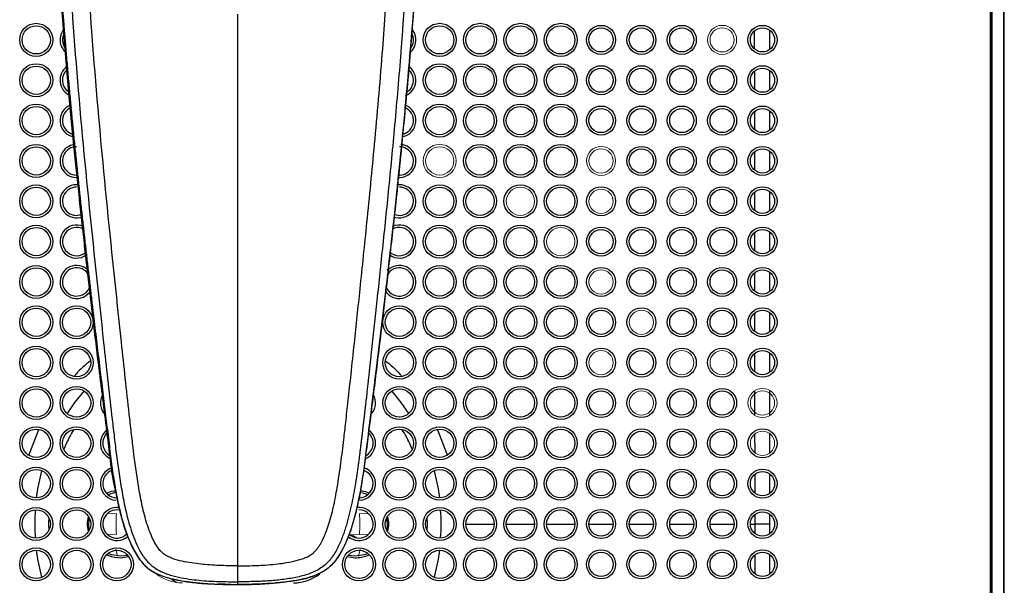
# Model space of a CAD drawing. Header units: millimetres. Extents: x -91 to 656, y -41 to 792.
# Tile 9 of 13: x 30 to 152, y 610 to 680. Entities that reach past the tile are written whole.
import ezdxf

# ---------------------------------------------------------------- set-up
doc = ezdxf.new("R2010")
doc.units = ezdxf.units.MM

msp = doc.modelspace()

# ---------------------------------------------------------------- linework, layer by layer
at = {"color": 144, "linetype": 'Continuous', "lineweight": 18}
for p, q in [((150.24, 477.47), (150.24, 757.4)), ((150.38, 695.66), (150.38, 539.2)), ((40.83, 618.71), (41.93, 618.72)), ((72.04, 618.72), (73.14, 618.71)), ((41.93, 616.14), (40.81, 616.15)), ((73.16, 616.15), (70.85, 616.08)), ((73.16, 616.15), (72.04, 616.14)), ((41.84, 614.32), (42.04, 613.46)), ((71.92, 613.46), (72.13, 614.32))]:
    msp.add_line(p, q, dxfattribs=at)
at = {"color": 7, "linetype": 'Continuous', "lineweight": 25}
for p, q in [((150.41, 757.43), (150.41, 477.43)), ((151.86, 757.4), (151.86, 477.47)), ((151.95, 477.47), (151.95, 757.4)), ((150.18, 695.83), (150.18, 539.03)), ((40.86, 621.09), (41.84, 621.38)), ((72.27, 621.35), (73.1, 621.09)), ((43.59, 615.27), (44, 614.43)), ((43.35, 613.53), (42.48, 613.43)), ((71.48, 613.43), (70.62, 613.53)), ((48.79, 610.61), (49.37, 610.18)), ((54.53, 610.05), (56.98, 609.93))]:
    msp.add_line(p, q, dxfattribs=at)
at = {"color": 8, "linetype": 'Continuous', "lineweight": 25}
for p, q in [((121.01, 677.54), (121, 678.55)), ((122.87, 678.61), (122.87, 676.24)), ((121.01, 676.33), (121.01, 677.54)), ((121.02, 671.32), (121.02, 673.56)), ((122.86, 673.61), (122.86, 671.24)), ((121.03, 666.32), (121.02, 668.56)), ((122.86, 668.61), (122.86, 666.24)), ((121.03, 661.31), (121.03, 663.57)), ((122.86, 663.61), (122.86, 661.24)), ((121.04, 656.31), (121.03, 658.57)), ((122.86, 658.61), (122.86, 656.24)), ((121.04, 651.3), (121.04, 653.57)), ((122.86, 653.61), (122.86, 651.23)), ((121.05, 646.3), (121.04, 648.58)), ((122.86, 648.61), (122.86, 646.23)), ((121.05, 641.3), (121.05, 643.58)), ((122.86, 643.61), (122.85, 641.23)), ((121.05, 636.29), (121.05, 638.58)), ((122.85, 638.61), (122.85, 636.23)), ((121.05, 630.93), (121.05, 633.95)), ((32.28, 629.12), (31.05, 625.99)), ((81.69, 629.12), (82.91, 625.99)), ((121.06, 626.29), (121.05, 628.58)), ((122.85, 628.62), (122.85, 626.23)), ((33.55, 626.65), (33.66, 626.92)), ((80.31, 626.92), (80.42, 626.65)), ((121.06, 621.29), (121.06, 623.58)), ((122.85, 623.62), (122.85, 621.23)), ((85.23, 617.43), (88.73, 617.43)), ((90.23, 617.43), (93.73, 617.43)), ((95.23, 617.43), (98.73, 617.43)), ((100.48, 617.43), (103.48, 617.43)), ((105.48, 617.43), (108.48, 617.43)), ((110.48, 617.43), (113.48, 617.43)), ((115.48, 617.43), (118.48, 617.43)), ((120.48, 617.43), (121.06, 617.43)), ((121.06, 617.43), (121.06, 618.59)), ((121.06, 616.29), (121.06, 617.43)), ((122.85, 618.62), (122.85, 617.43)), ((122.85, 617.43), (122.85, 616.23)), ((42.48, 613.23), (43.41, 613.41)), ((70.56, 613.41), (71.48, 613.23)), ((121.06, 611.28), (121.06, 613.57)), ((122.85, 613.63), (122.85, 611.25))]:
    msp.add_line(p, q, dxfattribs=at)
at = {"color": 8, "linetype": 'Continuous', "lineweight": 25, "flags": 128}
for points in [[(35.84, 631.11), (36.78, 632.47), (37.93, 633.9)], [(76.03, 633.9), (77.18, 632.47), (78.13, 631.11)], [(32.01, 620.68), (32.18, 621.8), (32.68, 624.04)], [(81.28, 624.04), (81.78, 621.8), (81.95, 620.68)], [(32.68, 610.83), (32.18, 613.06), (32.01, 614.18)], [(81.95, 614.18), (81.78, 613.06), (81.28, 610.83)]]:
    msp.add_lwpolyline(points, dxfattribs=at)
at = {"color": 7, "linetype": 'Continuous', "lineweight": 25, "flags": 128}
for points in [[(40.68, 629.43), (40.71, 629.43), (40.74, 629.43)], [(38.56, 616.67), (38.49, 617.13), (38.56, 618.2)], [(75.41, 618.2), (75.47, 617.13), (75.41, 616.67)], [(42.48, 613.43), (41.3, 613.61), (40.86, 613.77)], [(73.1, 613.77), (72.66, 613.61), (71.48, 613.43)]]:
    msp.add_lwpolyline(points, dxfattribs=at)
at = {"color": 7, "linetype": 'Continuous', "lineweight": 25}
for centre, radius in [((31.98, 677.43), 2.05), ((31.98, 677.43), 1.75), ((81.98, 677.43), 2.05), ((81.98, 677.43), 1.75), ((86.98, 677.43), 2.05), ((86.98, 677.43), 1.75), ((91.98, 677.43), 2.05), ((91.98, 677.43), 1.75), ((96.98, 677.43), 2.05), ((96.98, 677.43), 1.75), ((101.98, 677.43), 1.8), ((101.98, 677.43), 1.5), ((106.98, 677.43), 1.8), ((106.98, 677.43), 1.5), ((111.98, 677.43), 1.8), ((111.98, 677.43), 1.5), ((121.98, 677.43), 1.8), ((121.98, 677.43), 1.5), ((31.98, 672.43), 2.05), ((31.98, 672.43), 1.75), ((81.98, 672.43), 2.05), ((81.98, 672.43), 1.75), ((86.98, 672.43), 2.05), ((86.98, 672.43), 1.75), ((91.98, 672.43), 2.05), ((91.98, 672.43), 1.75), ((96.98, 672.43), 2.05), ((96.98, 672.43), 1.75), ((101.98, 672.43), 1.8), ((101.98, 672.43), 1.5), ((106.98, 672.43), 1.8), ((106.98, 672.43), 1.5), ((111.98, 672.43), 1.8), ((111.98, 672.43), 1.5), ((116.98, 672.43), 1.8), ((116.98, 672.43), 1.5), ((121.98, 672.43), 1.8), ((121.98, 672.43), 1.5), ((31.98, 667.43), 2.05), ((31.98, 667.43), 1.75), ((81.98, 667.43), 2.05), ((81.98, 667.43), 1.75), ((86.98, 667.43), 2.05), ((86.98, 667.43), 1.75), ((91.98, 667.43), 2.05), ((91.98, 667.43), 1.75), ((96.98, 667.43), 2.05), ((96.98, 667.43), 1.75), ((101.98, 667.43), 1.8), ((101.98, 667.43), 1.5), ((106.98, 667.43), 1.8), ((106.98, 667.43), 1.5), ((111.98, 667.43), 1.8), ((111.98, 667.43), 1.5), ((116.98, 667.43), 1.8), ((116.98, 667.43), 1.5), ((121.98, 667.43), 1.8), ((121.98, 667.43), 1.5), ((31.98, 662.43), 2.05), ((31.98, 662.43), 1.75), ((86.98, 662.43), 2.05), ((86.98, 662.43), 1.75), ((91.98, 662.43), 2.05), ((91.98, 662.43), 1.75), ((96.98, 662.43), 2.05), ((96.98, 662.43), 1.75), ((106.98, 662.43), 1.8), ((106.98, 662.43), 1.5), ((111.98, 662.43), 1.8), ((111.98, 662.43), 1.5), ((116.98, 662.43), 1.8), ((116.98, 662.43), 1.5), ((121.98, 662.43), 1.8), ((121.98, 662.43), 1.5), ((31.98, 657.43), 2.05), ((31.98, 657.43), 1.75), ((81.98, 657.43), 2.05), ((81.98, 657.43), 1.75), ((86.98, 657.43), 2.05), ((86.98, 657.43), 1.75), ((91.98, 657.43), 2.05), ((96.98, 657.43), 2.05), ((96.98, 657.43), 1.75), ((101.98, 657.43), 1.8), ((106.98, 657.43), 1.8), ((106.98, 657.43), 1.5), ((111.98, 657.43), 1.8), ((116.98, 657.43), 1.8), ((116.98, 657.43), 1.5), ((121.98, 657.43), 1.8), ((121.98, 657.43), 1.5), ((31.98, 652.43), 2.05), ((31.98, 652.43), 1.75), ((81.98, 652.43), 2.05), ((81.98, 652.43), 1.75), ((86.98, 652.43), 2.05), ((86.98, 652.43), 1.75), ((91.98, 652.43), 2.05), ((91.98, 652.43), 1.75), ((96.98, 652.43), 2.05), ((101.98, 652.43), 1.8), ((106.98, 652.43), 1.8), ((111.98, 652.43), 1.8), ((116.98, 652.43), 1.8), ((121.98, 652.43), 1.8), ((101.98, 652.43), 1.5), ((106.98, 652.43), 1.5), ((111.98, 652.43), 1.5), ((116.98, 652.43), 1.5), ((121.98, 652.43), 1.5), ((31.98, 647.43), 2.05), ((31.98, 647.43), 1.75), ((81.98, 647.43), 2.05), ((81.98, 647.43), 1.75), ((86.98, 647.43), 2.05), ((86.98, 647.43), 1.75), ((91.98, 647.43), 2.05), ((91.98, 647.43), 1.75), ((96.98, 647.43), 2.05), ((96.98, 647.43), 1.75), ((101.98, 647.43), 1.8), ((106.98, 647.43), 1.8), ((111.98, 647.43), 1.8), ((116.98, 647.43), 1.8), ((121.98, 647.43), 1.8), ((106.98, 647.43), 1.5), ((111.98, 647.43), 1.5), ((116.98, 647.43), 1.5), ((121.98, 647.43), 1.5), ((31.98, 642.43), 2.05), ((36.98, 642.43), 2.05), ((76.98, 642.43), 2.05), ((81.98, 642.43), 2.05), ((86.98, 642.43), 2.05), ((91.98, 642.43), 2.05), ((96.98, 642.43), 2.05), ((31.98, 642.43), 1.75), ((36.98, 642.43), 1.75), ((76.98, 642.43), 1.75), ((81.98, 642.43), 1.75), ((86.98, 642.43), 1.75), ((91.98, 642.43), 1.75), ((96.98, 642.43), 1.75), ((101.98, 642.43), 1.8), ((101.98, 642.43), 1.5), ((106.98, 642.43), 1.8), ((111.98, 642.43), 1.8), ((111.98, 642.43), 1.5), ((116.98, 642.43), 1.8), ((116.98, 642.43), 1.5), ((121.98, 642.43), 1.8), ((121.98, 642.43), 1.5), ((31.98, 637.43), 2.05), ((36.98, 637.43), 2.05), ((76.98, 637.43), 2.05), ((81.98, 637.43), 2.05), ((86.98, 637.43), 2.05), ((91.98, 637.43), 2.05), ((96.98, 637.43), 2.05), ((31.98, 637.43), 1.75), ((36.98, 637.43), 1.75), ((76.98, 637.43), 1.75), ((81.98, 637.43), 1.75), ((86.98, 637.43), 1.75), ((91.98, 637.43), 1.75), ((96.98, 637.43), 1.75), ((101.98, 637.43), 1.8), ((106.98, 637.43), 1.8), ((106.98, 637.43), 1.5), ((111.98, 637.43), 1.8), ((116.98, 637.43), 1.8), ((121.98, 637.43), 1.8), ((121.98, 637.43), 1.5), ((31.98, 632.43), 2.05), ((36.98, 632.43), 2.05), ((76.98, 632.43), 2.05), ((81.98, 632.43), 2.05), ((86.98, 632.43), 2.05), ((91.98, 632.43), 2.05), ((96.98, 632.43), 2.05), ((31.98, 632.43), 1.75), ((36.98, 632.43), 1.75), ((76.98, 632.43), 1.75), ((81.98, 632.43), 1.75), ((86.98, 632.43), 1.75), ((91.98, 632.43), 1.75), ((96.98, 632.43), 1.75), ((101.98, 632.43), 1.8), ((101.98, 632.43), 1.5), ((106.98, 632.43), 1.8), ((111.98, 632.43), 1.8), ((111.98, 632.43), 1.5), ((116.98, 632.43), 1.8), ((116.98, 632.43), 1.5), ((31.98, 627.43), 2.05), ((31.98, 627.43), 1.75), ((36.98, 627.43), 2.05), ((36.98, 627.43), 1.75), ((76.98, 627.43), 2.05), ((76.98, 627.43), 1.75), ((81.98, 627.43), 2.05), ((81.98, 627.43), 1.75), ((86.98, 627.43), 2.05), ((86.98, 627.43), 1.75), ((91.98, 627.43), 2.05), ((91.98, 627.43), 1.75), ((96.98, 627.43), 2.05), ((96.98, 627.43), 1.75), ((101.98, 627.43), 1.8), ((101.98, 627.43), 1.5), ((106.98, 627.43), 1.8), ((106.98, 627.43), 1.5), ((111.98, 627.43), 1.8), ((111.98, 627.43), 1.5), ((116.98, 627.43), 1.8), ((116.98, 627.43), 1.5), ((121.98, 627.43), 1.8), ((31.98, 622.43), 2.05), ((31.98, 622.43), 1.75), ((36.98, 622.43), 2.05), ((36.98, 622.43), 1.75), ((76.98, 622.43), 2.05), ((76.98, 622.43), 1.75), ((81.98, 622.43), 2.05), ((81.98, 622.43), 1.75), ((86.98, 622.43), 2.05), ((86.98, 622.43), 1.75), ((91.98, 622.43), 2.05), ((91.98, 622.43), 1.75), ((96.98, 622.43), 2.05), ((96.98, 622.43), 1.75), ((101.98, 622.43), 1.8), ((101.98, 622.43), 1.5), ((106.98, 622.43), 1.8), ((106.98, 622.43), 1.5), ((111.98, 622.43), 1.8), ((111.98, 622.43), 1.5), ((116.98, 622.43), 1.8), ((116.98, 622.43), 1.5), ((121.98, 622.43), 1.8), ((121.98, 622.43), 1.5), ((31.98, 617.43), 2.05), ((31.98, 617.43), 1.75), ((36.98, 617.43), 2.05), ((36.98, 617.43), 1.75), ((76.98, 617.43), 2.05), ((76.98, 617.43), 1.75), ((81.98, 617.43), 2.05), ((81.98, 617.43), 1.75), ((86.98, 617.43), 2.05), ((86.98, 617.43), 1.75), ((91.98, 617.43), 2.05), ((91.98, 617.43), 1.75), ((96.98, 617.43), 2.05), ((96.98, 617.43), 1.75), ((101.98, 617.43), 1.8), ((101.98, 617.43), 1.5), ((106.98, 617.43), 1.8), ((106.98, 617.43), 1.5), ((111.98, 617.43), 1.8), ((111.98, 617.43), 1.5), ((116.98, 617.43), 1.8), ((116.98, 617.43), 1.5), ((121.98, 617.43), 1.8), ((121.98, 617.43), 1.5), ((31.98, 612.43), 2.05), ((31.98, 612.43), 1.75), ((36.98, 612.43), 2.05), ((36.98, 612.43), 1.75), ((41.98, 612.43), 2.05), ((41.98, 612.43), 1.75), ((71.98, 612.43), 2.05), ((71.98, 612.43), 1.75), ((76.98, 612.43), 2.05), ((76.98, 612.43), 1.75), ((81.98, 612.43), 2.05), ((81.98, 612.43), 1.75), ((86.98, 612.43), 2.05), ((86.98, 612.43), 1.75), ((91.98, 612.43), 2.05), ((91.98, 612.43), 1.75), ((96.98, 612.43), 2.05), ((96.98, 612.43), 1.75), ((101.98, 612.43), 1.8), ((101.98, 612.43), 1.5), ((106.98, 612.43), 1.8), ((106.98, 612.43), 1.5), ((111.98, 612.43), 1.8), ((111.98, 612.43), 1.5), ((116.98, 612.43), 1.8), ((116.98, 612.43), 1.5), ((121.98, 612.43), 1.8), ((121.98, 612.43), 1.5)]:
    msp.add_circle(centre, radius, dxfattribs=at)
at = {"color": 144, "linetype": 'Continuous', "lineweight": 18}
for centre, radius in [((116.98, 677.43), 1.8), ((116.98, 677.43), 1.5), ((81.98, 662.43), 2.05), ((81.98, 662.43), 1.75), ((101.98, 662.43), 1.8), ((101.98, 662.43), 1.5), ((91.98, 657.43), 1.75), ((101.98, 657.43), 1.5), ((111.98, 657.43), 1.5), ((96.98, 652.43), 1.75), ((101.98, 647.43), 1.5), ((106.98, 642.43), 1.5), ((101.98, 637.43), 1.5), ((111.98, 637.43), 1.5), ((116.98, 637.43), 1.5), ((106.98, 632.43), 1.5), ((121.98, 632.43), 1.8), ((121.98, 632.43), 1.5), ((121.98, 627.43), 1.5)]:
    msp.add_circle(centre, radius, dxfattribs=at)
at = {"color": 8, "linetype": 'Continuous', "lineweight": 25}
for centre, radius, start, end in [((36.98, 677.43), 2.05, 139.5416, 229.8449), ((76.98, 677.43), 2.05, 310.1551, 40.0515), ((36.98, 672.43), 2.05, 123.9774, 247.6296), ((76.98, 672.43), 2.05, 292.3658, 56.9974), ((36.98, 667.43), 2.05, 109.0524, 261.4379), ((76.98, 667.43), 2.05, 278.5348, 70.8473), ((36.98, 662.43), 2.05, 95.7775, 276.0248), ((76.98, 662.43), 2.05, 264.1133, 84.3604), ((36.98, 657.43), 2.05, 82.3016, 290.8531), ((76.98, 657.43), 2.05, 249.249, 98.8406), ((36.98, 652.43), 2.05, 64.7952, 307.9596), ((76.98, 652.43), 2.05, 232.0107, 115.1211), ((36.98, 647.43), 2.05, 43.3065, 330.0357), ((76.98, 647.43), 2.05, 209.981, 136.6455), ((41.98, 632.43), 2.05, 147.8441, 226.3663), ((71.98, 632.43), 2.05, 313.4578, 32.071), ((41.98, 627.43), 2.05, 124.9926, 249.2817), ((71.98, 627.43), 2.05, 291.9862, 53.7215), ((41.98, 622.43), 2.05, 106, 266.5865), ((71.98, 622.43), 2.05, 273.4384, 72.6715), ((56.98, 617.43), 25.18, 176.0248, 183.9752), ((41.98, 617.43), 2.05, 82.8044, 310.7397), ((71.98, 617.43), 2.05, 228.1996, 97.3442), ((56.98, 617.43), 25.18, 356.0248, 3.9752), ((63.86, 615.43), 5.3, 270, 308.2722)]:
    msp.add_arc(centre, radius, start, end, dxfattribs=at)
at = {"color": 7, "linetype": 'Continuous', "lineweight": 25}
for centre, start, end in [((36.98, 677.43), 150.7347, 218.3375), ((76.98, 677.43), 321.6625, 28.8696), ((36.98, 672.43), 129.5789, 241.7945), ((76.98, 672.43), 298.1572, 51.5611), ((36.98, 667.43), 111.4486, 259.1147), ((76.98, 667.43), 280.9158, 68.4125), ((36.98, 662.43), 90, 276.0093), ((76.98, 662.43), 264.1825, 90), ((36.98, 657.43), 90, 292.1991), ((76.98, 657.43), 247.8009, 90), ((36.98, 652.43), 59.3117, 314.2983), ((76.98, 652.43), 225.6452, 120.6883), ((36.98, 647.43), 26.9579, 344.4626), ((76.98, 647.43), 195.6123, 152.9732), ((41.98, 627.43), 131.6523, 242.083), ((71.98, 627.43), 297.8971, 48.3707), ((41.98, 622.43), 107.5172, 268.8229), ((71.98, 622.43), 271.1797, 70.8447), ((41.98, 617.43), 78.4932, 314.9768), ((71.98, 617.43), 224.6258, 90)]:
    msp.add_arc(centre, 1.75, start, end, dxfattribs=at)
at = {"color": 144, "linetype": 'Continuous', "lineweight": 18}
for centre, radius, start, end in [((56.98, 617.43), 15.11, 175.0985, 184.9015), ((56.98, 617.43), 15.11, 355.0985, 4.9015), ((70.82, 614.86), 1.22, 43.6432, 88.4015), ((50.11, 615.43), 5.3, 231.7278, 270)]:
    msp.add_arc(centre, radius, start, end, dxfattribs=at)
at = {"color": 7, "linetype": 'Continuous', "lineweight": 25}
for points, knots in [([(56.98, 741.64), (56.82, 741.64), (56.47, 741.63), (55.95, 741.62), (55.41, 741.6), (54.84, 741.56), (54.26, 741.51), (53.66, 741.45), (53.04, 741.37), (52.4, 741.27), (51.74, 741.15), (51.07, 741.02), (50.38, 740.85), (49.67, 740.67), (48.95, 740.45), (48.22, 740.21), (47.48, 739.94), (46.73, 739.64), (45.97, 739.29), (45.21, 738.91), (44.44, 738.49), (43.68, 738.03), (42.93, 737.52), (42.18, 736.96), (41.45, 736.34), (40.73, 735.68), (40.04, 734.97), (39.38, 734.2), (38.74, 733.38), (38.14, 732.51), (37.58, 731.59), (37.06, 730.62), (36.58, 729.6), (36.15, 728.54), (35.77, 727.44), (35.44, 726.3), (35.15, 725.12), (34.91, 723.91), (34.72, 722.68), (34.57, 721.41), (34.48, 720.12), (34.4, 718.8), (34.34, 717.47), (34.28, 716.11), (34.23, 714.73), (34.19, 713.33), (34.16, 711.9), (34.14, 710.46), (34.13, 708.99), (34.13, 707.5), (34.14, 706), (34.16, 704.47), (34.18, 702.92), (34.22, 701.34), (34.26, 699.75), (34.31, 698.14), (34.37, 696.5), (34.44, 694.84), (34.52, 693.17), (34.6, 691.47), (34.7, 689.75), (34.8, 688.01), (34.91, 686.25), (35.02, 684.47), (35.15, 682.67), (35.28, 680.85), (35.42, 679.01), (35.58, 677.05), (35.75, 675.01), (35.93, 672.88), (36.12, 670.79), (36.31, 668.72), (36.51, 666.69), (36.71, 664.69), (36.91, 662.71), (37.11, 660.77), (37.31, 658.85), (37.51, 656.97), (37.72, 655.11), (37.92, 653.29), (38.12, 651.49), (38.32, 649.73), (38.52, 647.99), (38.72, 646.29), (38.91, 644.61), (39.11, 642.96), (39.3, 641.35), (39.49, 639.76), (39.68, 638.2), (39.87, 636.67), (40.05, 635.17), (40.23, 633.71), (40.41, 632.27), (40.58, 630.86), (40.75, 629.48), (40.92, 628.13), (41.08, 626.81), (41.24, 625.52), (41.4, 624.26), (41.58, 623.04), (41.78, 621.85), (41.99, 620.69), (42.23, 619.57), (42.49, 618.49), (42.78, 617.44), (43.11, 616.44), (43.48, 615.48), (43.89, 614.57), (44.34, 613.72), (44.86, 612.94), (45.46, 612.25), (46.15, 611.7), (46.89, 611.28), (47.65, 610.97), (48.4, 610.74), (49.14, 610.56), (49.86, 610.42), (50.55, 610.31), (51.22, 610.22), (51.85, 610.15), (52.46, 610.09), (53.05, 610.05), (53.6, 610.02), (54.12, 609.99), (54.62, 609.97), (55.08, 609.96), (55.52, 609.95), (55.93, 609.94), (56.3, 609.94), (56.65, 609.94), (56.88, 609.94), (56.98, 609.94)], [0, 0, 0, 0, 0.003209, 0.006552, 0.010027, 0.013636, 0.017376, 0.021249, 0.025254, 0.02939, 0.033658, 0.038057, 0.042589, 0.047252, 0.052049, 0.056978, 0.06204, 0.067233, 0.072558, 0.078016, 0.083608, 0.089333, 0.095191, 0.101183, 0.107312, 0.113579, 0.119984, 0.126529, 0.133212, 0.140036, 0.147002, 0.154108, 0.161356, 0.168745, 0.176274, 0.183943, 0.191751, 0.199698, 0.207783, 0.216005, 0.224365, 0.232862, 0.241493, 0.250259, 0.259159, 0.268194, 0.277362, 0.286665, 0.296102, 0.305673, 0.315378, 0.325217, 0.335189, 0.345296, 0.355537, 0.365911, 0.37642, 0.387062, 0.397838, 0.408747, 0.41979, 0.430967, 0.442277, 0.453721, 0.465299, 0.47701, 0.488854, 0.500832, 0.514685, 0.528346, 0.541817, 0.555095, 0.568183, 0.581079, 0.593784, 0.606298, 0.618621, 0.630753, 0.642695, 0.654445, 0.666004, 0.677373, 0.68855, 0.699537, 0.710334, 0.720939, 0.731354, 0.741579, 0.751613, 0.761456, 0.771109, 0.780572, 0.789844, 0.798926, 0.807818, 0.816515, 0.825012, 0.83331, 0.841411, 0.849317, 0.857026, 0.864542, 0.871864, 0.878993, 0.88593, 0.892675, 0.899229, 0.905593, 0.911768, 0.917755, 0.923554, 0.929165, 0.934586, 0.939817, 0.94486, 0.949714, 0.954379, 0.958855, 0.963143, 0.967244, 0.971157, 0.974883, 0.978422, 0.981773, 0.984938, 0.987915, 0.990706, 0.993309, 0.995726, 0.997956, 1, 1, 1, 1]), ([(56.98, 741.64), (57.8, 741.63), (59.02, 741.58), (60.23, 741.46), (61.04, 741.36), (61.44, 741.3), (63.44, 740.95), (65.01, 740.52), (68.03, 739.34), (70.19, 738.21), (72.1, 736.71), (73.3, 735.64), (73.86, 735.06), (75.42, 733.21), (76.3, 731.84), (77.71, 728.94), (78.25, 727.4), (78.84, 725.05), (79, 724.25), (79.26, 722.65), (79.35, 721.85), (79.49, 720.23), (79.54, 719.42), (79.62, 717.8), (79.65, 716.99), (79.94, 709.69), (79.86, 703.17), (79.36, 690.15), (78.93, 683.64), (77.34, 664.13), (75.87, 651.15), (73.9, 634.96), (73.49, 631.72), (72.71, 625.25), (72.35, 622.01), (71.38, 618.09), (71.16, 617.31), (70.63, 615.78), (70.32, 615.03), (69.76, 613.96), (69.56, 613.61), (69.1, 612.94), (68.72, 612.47), (68.27, 612.06), (67.95, 611.81), (67.79, 611.7), (67.27, 611.38), (66.91, 611.21), (66.16, 610.91), (65.77, 610.79), (64.99, 610.59), (63.81, 610.33), (62.61, 610.19), (61, 610.05), (60.2, 610), (58.59, 609.95), (57.79, 609.94), (56.98, 609.94)], [0, 0, 0, 0, 0.015625, 0.023438, 0.023438, 0.03125, 0.03125, 0.0625, 0.0625, 0.09375, 0.109375, 0.109375, 0.125, 0.125, 0.15625, 0.15625, 0.1875, 0.1875, 0.203125, 0.203125, 0.21875, 0.21875, 0.234375, 0.234375, 0.25, 0.25, 0.375, 0.375, 0.5, 0.5, 0.75, 0.75, 0.8125, 0.8125, 0.875, 0.875, 0.890625, 0.890625, 0.90625, 0.90625, 0.914062, 0.914062, 0.921875, 0.925781, 0.925781, 0.929688, 0.929688, 0.9375, 0.9375, 0.945312, 0.945312, 0.953125, 0.96875, 0.96875, 0.984375, 0.984375, 1, 1, 1, 1]), ([(47.59, 739.97), (46.87, 739.71), (44.91, 738.99), (42.05, 737.08), (39.21, 734.3), (37.06, 730.97), (35.58, 727.31), (34.54, 722.71), (34.28, 717.22), (34.11, 710.97), (34.11, 704.7), (34.25, 698.42), (34.72, 687.26), (35.95, 671.21), (38.17, 650.31), (39.88, 636.39), (40.74, 629.43)], [0, 0, 0, 0, 0.019671, 0.05373, 0.087689, 0.121724, 0.155648, 0.18962, 0.243609, 0.297613, 0.351625, 0.405655, 0.459701, 0.639776, 0.81986, 1, 1, 1, 1]), ([(66.37, 739.97), (67.09, 739.71), (69.06, 738.99), (71.92, 737.08), (74.76, 734.3), (76.91, 730.97), (78.38, 727.31), (79.43, 722.71), (79.69, 717.22), (79.86, 710.97), (79.85, 704.7), (79.71, 698.42), (79.24, 687.26), (78.01, 671.21), (75.96, 651.82), (74.44, 639.42), (73.77, 633.97)], [0, 0, 0, 0, 0.0204716, 0.0559171, 0.0912596, 0.1266799, 0.1619851, 0.1973404, 0.2535271, 0.3097297, 0.3659409, 0.4221707, 0.4784171, 0.665824, 0.8532396, 1, 1, 1, 1]), ([(56.98, 738.52), (56.2, 738.51), (55.39, 738.49), (53.76, 738.4), (52.93, 738.32), (51.3, 738.08), (50.48, 737.92), (48.86, 737.52), (48.06, 737.27), (46.45, 736.66), (45.65, 736.3), (44.1, 735.45), (43.35, 734.95), (41.95, 733.83), (40.96, 732.89), (40.11, 731.85), (39.58, 731.14), (39.33, 730.78), (38.63, 729.66), (38.22, 728.89), (37.52, 727.32), (37.22, 726.53), (36.45, 724.15), (36.11, 722.56), (35.74, 720.18), (35.64, 719.38), (35.48, 717.8), (35.43, 717.02), (35.3, 714.69), (35.26, 713.17), (35.23, 708.6), (35.32, 705.6), (35.48, 699.6), (35.59, 696.6), (35.99, 687.61), (36.36, 681.61), (37.76, 663.66), (39.04, 651.76), (40.66, 636.9), (40.98, 633.93), (41.41, 630.2), (41.5, 629.46), (41.68, 627.97), (41.94, 625.73), (42.26, 623.46), (42.59, 621.56), (42.66, 621.18), (42.8, 620.41), (43.03, 619.26), (43.31, 618.09), (43.67, 616.89), (43.81, 616.48), (44.1, 615.66), (44.34, 615.05), (44.66, 614.4), (44.91, 613.96), (45.03, 613.74), (45.28, 613.37), (45.37, 613.24), (45.58, 612.98), (45.7, 612.84), (45.95, 612.58), (46.08, 612.46), (46.35, 612.23), (46.76, 611.92), (47.17, 611.68), (47.58, 611.49), (47.71, 611.43), (47.98, 611.32), (48.36, 611.17), (48.71, 611.07), (49.17, 610.94), (49.4, 610.89), (50.06, 610.74), (50.49, 610.67), (51.34, 610.55), (51.76, 610.5), (52.58, 610.42), (52.98, 610.39), (53.79, 610.34), (55.01, 610.29), (56.2, 610.27), (56.98, 610.27)], [0, 0, 0, 0, 0.015625, 0.015625, 0.03125, 0.03125, 0.046875, 0.046875, 0.0625, 0.0625, 0.078125, 0.078125, 0.09375, 0.09375, 0.109375, 0.117187, 0.117187, 0.125, 0.125, 0.140625, 0.140625, 0.15625, 0.15625, 0.1875, 0.1875, 0.203125, 0.203125, 0.21875, 0.21875, 0.25, 0.25, 0.3125, 0.3125, 0.375, 0.375, 0.5, 0.5, 0.75, 0.75, 0.8125, 0.8125, 0.828125, 0.828125, 0.84375, 0.875, 0.875, 0.882813, 0.882813, 0.890625, 0.90625, 0.90625, 0.914063, 0.914063, 0.921875, 0.925781, 0.925781, 0.929688, 0.929688, 0.931641, 0.931641, 0.933594, 0.933594, 0.935547, 0.935547, 0.9375, 0.941406, 0.941406, 0.943359, 0.943359, 0.945312, 0.949219, 0.949219, 0.953125, 0.953125, 0.960937, 0.960937, 0.96875, 0.96875, 0.976562, 0.976562, 0.984375, 1, 1, 1, 1]), ([(56.98, 738.52), (57.2, 738.52), (57.63, 738.52), (58.3, 738.5), (58.99, 738.47), (59.71, 738.43), (60.45, 738.37), (61.22, 738.28), (62.01, 738.18), (62.82, 738.04), (63.65, 737.87), (64.5, 737.67), (65.37, 737.43), (66.25, 737.14), (67.14, 736.81), (68.04, 736.42), (68.94, 735.97), (69.83, 735.45), (70.71, 734.87), (71.57, 734.21), (72.39, 733.47), (73.19, 732.65), (73.93, 731.76), (74.63, 730.8), (75.27, 729.77), (75.85, 728.67), (76.37, 727.51), (76.83, 726.3), (77.23, 725.04), (77.58, 723.73), (77.87, 722.38), (78.11, 721), (78.31, 719.58), (78.46, 718.13), (78.56, 716.65), (78.64, 715.14), (78.71, 712.86), (78.73, 709.86), (78.66, 706.22), (78.57, 702.72), (78.47, 699.37), (78.36, 696.17), (78.23, 693.12), (78.09, 690.22), (77.94, 687.47), (77.79, 684.87), (77.63, 682.41), (77.47, 680.11), (77.32, 677.95), (76.98, 673.56), (76.43, 667.12), (75.64, 658.85), (74.86, 651.34), (74.14, 644.58), (73.67, 640.27), (73.44, 638.16), (73.42, 637.99), (73.4, 637.8), (73.38, 637.61), (73.36, 637.4), (73.34, 637.18), (73.31, 636.95), (73.29, 636.71), (73.26, 636.46), (73.23, 636.19), (73.2, 635.92), (73.17, 635.63), (73.13, 635.33), (73.1, 635.02), (73.07, 634.7), (73.03, 634.37), (72.99, 634.03), (72.95, 633.67), (72.91, 633.31), (72.87, 632.93), (72.82, 632.54), (72.78, 632.14), (72.73, 631.73), (72.68, 631.31), (72.63, 630.87), (72.58, 630.43), (72.53, 629.97), (72.47, 629.5), (72.41, 629.02), (72.36, 628.53), (72.3, 628.03), (72.23, 627.52), (72.17, 626.99), (72.1, 626.45), (72.04, 625.91), (71.96, 625.35), (71.89, 624.78), (71.81, 624.2), (71.72, 623.6), (71.63, 623), (71.53, 622.39), (71.42, 621.76), (71.31, 621.13), (71.18, 620.48), (71.05, 619.83), (70.9, 619.16), (70.74, 618.49), (70.57, 617.81), (70.37, 617.12), (70.15, 616.43), (69.89, 615.74), (69.61, 615.05), (69.28, 614.36), (68.9, 613.68), (68.45, 613.04), (67.91, 612.46), (67.27, 611.96), (66.56, 611.56), (65.79, 611.24), (64.98, 611), (64.16, 610.8), (63.31, 610.65), (62.44, 610.53), (61.56, 610.44), (60.67, 610.37), (59.77, 610.32), (58.85, 610.29), (57.92, 610.27), (57.3, 610.27), (56.98, 610.27)], [0, 0, 0, 0, 0.004222, 0.008617, 0.013183, 0.01792, 0.022827, 0.027905, 0.033154, 0.038572, 0.044159, 0.049918, 0.055848, 0.061949, 0.068219, 0.074659, 0.081272, 0.088055, 0.095007, 0.102132, 0.109432, 0.116907, 0.124556, 0.132382, 0.140388, 0.148575, 0.15694, 0.165485, 0.174211, 0.183117, 0.192204, 0.20147, 0.210913, 0.220534, 0.230332, 0.240305, 0.250454, 0.275477, 0.299525, 0.322597, 0.344693, 0.365812, 0.385952, 0.405112, 0.423292, 0.440491, 0.456708, 0.471943, 0.486195, 0.499463, 0.559263, 0.614084, 0.663921, 0.708762, 0.748598, 0.749674, 0.750826, 0.752053, 0.753355, 0.754732, 0.756184, 0.757711, 0.759313, 0.760991, 0.762743, 0.764571, 0.766474, 0.768453, 0.770506, 0.772635, 0.77484, 0.777119, 0.779474, 0.781905, 0.784411, 0.786993, 0.78965, 0.792382, 0.795191, 0.798075, 0.801034, 0.80407, 0.807181, 0.810369, 0.813633, 0.816973, 0.820389, 0.823882, 0.827452, 0.831097, 0.834819, 0.838618, 0.842493, 0.846444, 0.850472, 0.854576, 0.858757, 0.863014, 0.867347, 0.871757, 0.876243, 0.880805, 0.885443, 0.890156, 0.894945, 0.899809, 0.90475, 0.909766, 0.91486, 0.920031, 0.925268, 0.930576, 0.935956, 0.94141, 0.946939, 0.952539, 0.958212, 0.96396, 0.969781, 0.975676, 0.981646, 0.987689, 0.993807, 1, 1, 1, 1]), ([(56.98, 612.25), (56.21, 612.25), (55.44, 612.26), (53.9, 612.32), (53.13, 612.37), (51.59, 612.54), (50.83, 612.64), (49.69, 612.9), (49.31, 613), (48.75, 613.2), (48.57, 613.28), (48.21, 613.45), (48.04, 613.55), (47.71, 613.78), (47.56, 613.9), (47.28, 614.19), (47.15, 614.35), (46.92, 614.68), (46.82, 614.85), (46.63, 615.2), (46.35, 615.73), (46.13, 616.27), (45.85, 617.01), (45.73, 617.37), (45.4, 618.47), (45.22, 619.2), (44.91, 620.67), (44.78, 621.41), (44.4, 623.63), (44.1, 625.85), (43.85, 628.08), (43.68, 629.56), (43.6, 630.31), (43.18, 634.02), (42.86, 636.99), (41.28, 651.84), (40.02, 663.73), (38.63, 681.61), (38.27, 687.59), (37.87, 696.54), (37.77, 699.53), (37.61, 705.5), (37.53, 708.49), (37.56, 712.98), (37.6, 714.48), (37.72, 716.73), (37.78, 717.48), (37.93, 718.98), (38.02, 719.73), (38.37, 721.97), (38.7, 723.45), (39.39, 725.61), (39.66, 726.32), (40.29, 727.71), (40.65, 728.39), (41.46, 729.68), (41.91, 730.3), (42.93, 731.44), (43.48, 731.98), (44.67, 732.93), (45.31, 733.35), (46.64, 734.1), (47.34, 734.42), (48.76, 734.96), (49.48, 735.19), (50.93, 735.56), (51.67, 735.71), (53.17, 735.93), (53.93, 736.01), (55.46, 736.1), (56.22, 736.12), (56.98, 736.13)], [0, 0, 0, 0, 0.015625, 0.015625, 0.03125, 0.03125, 0.046875, 0.046875, 0.054688, 0.054688, 0.058594, 0.058594, 0.0625, 0.0625, 0.066406, 0.066406, 0.070313, 0.070313, 0.074219, 0.074219, 0.078125, 0.085938, 0.085938, 0.09375, 0.09375, 0.109375, 0.109375, 0.125, 0.125, 0.15625, 0.171875, 0.171875, 0.1875, 0.1875, 0.25, 0.25, 0.5, 0.5, 0.625, 0.625, 0.6875, 0.6875, 0.75, 0.75, 0.78125, 0.78125, 0.796875, 0.796875, 0.8125, 0.8125, 0.84375, 0.84375, 0.859375, 0.859375, 0.875, 0.875, 0.890625, 0.890625, 0.90625, 0.90625, 0.921875, 0.921875, 0.9375, 0.9375, 0.953125, 0.953125, 0.96875, 0.96875, 0.984375, 0.984375, 1, 1, 1, 1]), ([(56.98, 612.25), (57.19, 612.25), (57.57, 612.25), (58.35, 612.26), (59.25, 612.28), (60.4, 612.35), (61.53, 612.44), (62.72, 612.59), (63.89, 612.8), (65.04, 613.11), (65.85, 613.48), (66.32, 613.84), (66.6, 614.11), (66.86, 614.42), (67.09, 614.76), (67.29, 615.1), (67.47, 615.46), (67.7, 615.95), (67.99, 616.65), (68.39, 617.85), (68.86, 619.64), (69.32, 622.12), (69.74, 624.94), (70.07, 627.63), (70.36, 630.21), (70.66, 632.91), (71.02, 636.18), (71.51, 640.79), (72.17, 647.05), (73.02, 655.27), (73.97, 664.97), (74.87, 675.21), (75.53, 684.92), (75.93, 692.52), (76.15, 698.23), (76.27, 702.39), (76.36, 705.94), (76.42, 708.94), (76.42, 711.93), (76.35, 715.77), (76.05, 719.39), (75.48, 722.41), (75.03, 724.24), (74.44, 726.03), (73.7, 727.69), (72.78, 729.32), (71.6, 730.89), (70.14, 732.29), (68.66, 733.36), (67.25, 734.14), (65.53, 734.88), (63.63, 735.43), (61.83, 735.78), (60.59, 735.94), (59.76, 736.02), (59.02, 736.07), (58.35, 736.1), (57.68, 736.13), (57.22, 736.13), (56.98, 736.13)], [0, 0, 0, 0, 0.004242, 0.008, 0.015998, 0.022924, 0.031977, 0.039276, 0.047941, 0.056568, 0.063928, 0.066171, 0.068813, 0.071876, 0.074632, 0.077317, 0.079931, 0.083174, 0.088469, 0.095811, 0.109303, 0.126964, 0.148196, 0.168436, 0.183328, 0.202119, 0.224825, 0.25147, 0.298437, 0.355618, 0.423011, 0.500601, 0.568977, 0.625159, 0.658515, 0.687396, 0.711558, 0.732293, 0.749614, 0.773526, 0.812034, 0.824622, 0.837201, 0.851219, 0.863722, 0.874718, 0.890118, 0.904046, 0.91657, 0.927713, 0.937482, 0.955308, 0.968601, 0.975394, 0.98113, 0.986007, 0.990558, 0.995019, 1, 1, 1, 1]), ([(40.68, 629.43), (40.5, 630.81), (40.35, 632.05), (40.13, 633.82), (40.06, 634.4), (39.92, 635.52), (39.85, 636.08), (39.65, 637.71), (39.52, 638.76), (39.27, 640.79), (39.16, 641.77), (38.93, 643.7), (38.82, 644.66), (38.59, 646.55), (38.48, 647.48), (38.27, 649.34), (38.16, 650.27), (37.96, 652.12), (37.85, 653.05), (37.64, 654.92), (37.54, 655.86), (37.34, 657.77), (37.23, 658.74), (37.03, 660.72), (36.92, 661.73), (36.71, 663.81), (36.6, 664.89), (36.28, 668.25), (36.05, 670.67), (35.71, 674.55), (35.6, 675.89), (35.38, 678.62), (35.27, 680.02), (35.17, 681.43)], [0, 0, 0, 0, 0.0625, 0.0625, 0.09375, 0.09375, 0.125, 0.125, 0.1875, 0.1875, 0.25, 0.25, 0.3125, 0.3125, 0.375, 0.375, 0.4375, 0.4375, 0.5, 0.5, 0.5625, 0.5625, 0.625, 0.625, 0.6875, 0.6875, 0.75, 0.75, 0.875, 0.875, 0.9375, 0.9375, 1, 1, 1, 1]), ([(73.29, 629.43), (73.42, 630.46), (73.68, 632.56), (74.08, 635.75), (74.48, 639.04), (74.99, 643.27), (75.63, 648.75), (76.41, 655.67), (77.12, 662.36), (77.69, 668.28), (78.13, 673.07), (78.49, 677.39), (78.7, 680.13), (78.79, 681.43)], [0, 0, 0, 0, 0.059566, 0.120977, 0.184216, 0.249214, 0.365119, 0.500554, 0.648957, 0.750925, 0.84196, 0.924963, 1, 1, 1, 1]), ([(56.98, 612.25), (56.98, 615.04), (56.98, 617.86), (56.98, 621.42), (56.98, 622.13), (56.98, 623.55), (56.98, 625.69), (56.98, 633.53), (56.98, 640.66), (56.98, 657.78), (56.98, 669.19), (56.98, 680.61)], [0, 0, 0, 0, 0.125, 0.125, 0.15625, 0.15625, 0.1875, 0.25, 0.5, 0.5, 1, 1, 1, 1]), ([(41.86, 621.35), (41.77, 621.75), (41.41, 623.35), (41.1, 626.06), (40.81, 628.36), (40.68, 629.43)], [0, 0, 0, 0, 0.150072, 0.60319, 1, 1, 1, 1]), ([(73.23, 629.43), (73.12, 628.51), (72.89, 626.66), (72.55, 623.96), (72.22, 621.89), (71.94, 620.42), (71.73, 619.45), (71.47, 618.39), (71.15, 617.26), (70.74, 616.05), (70.21, 614.8), (69.68, 613.77), (69.14, 612.97), (68.64, 612.37), (67.79, 611.63), (66.81, 611.13), (65.85, 610.81), (65.18, 610.64), (64.11, 610.4), (62.95, 610.22), (62.03, 610.15), (61.73, 610.13)], [0, 0, 0, 0, 0.110313, 0.220815, 0.323007, 0.358953, 0.398314, 0.441183, 0.487731, 0.538026, 0.592139, 0.64859, 0.675455, 0.706205, 0.741025, 0.808781, 0.834404, 0.861491, 0.890026, 0.964896, 1, 1, 1, 1]), ([(41.68, 622.45), (41.77, 621.85), (42.03, 620.23), (42.64, 617.66), (43.55, 615.14), (44.43, 613.51), (45.07, 612.68), (45.49, 612.23), (46, 611.8), (46.71, 611.35), (47.55, 610.99), (48.37, 610.74), (48.99, 610.59), (49.34, 610.52), (49.53, 610.48), (49.7, 610.44), (50.31, 610.33), (51.19, 610.2), (52.27, 610.09), (54.15, 609.95), (55.72, 609.94), (56.98, 609.93)], [0, 0, 0, 0, 0.079504, 0.213434, 0.34472, 0.427561, 0.454237, 0.480609, 0.508306, 0.540515, 0.590105, 0.626061, 0.653477, 0.672311, 0.67304, 0.678748, 0.69455, 0.754155, 0.794576, 0.836027, 1, 1, 1, 1]), ([(41.89, 621.01), (41.98, 620.57), (42.17, 619.64), (42.48, 618.49), (42.65, 617.88)], [0, 0, 0, 0, 0.47018, 1, 1, 1, 1]), ([(71.54, 618.71), (71.57, 618.82), (71.82, 619.71), (71.95, 620.39), (72.07, 620.99)], [0, 0, 0, 0, 0.1202294, 1, 1, 1, 1]), ([(122.85, 617.43), (122.8, 617.43), (122.72, 617.43), (122.5, 617.43), (122.36, 617.43), (122.03, 617.43), (121.84, 617.43), (121.45, 617.43), (121.25, 617.43), (121.06, 617.43)], [0, 0, 0, 0, 0.25, 0.25, 0.5, 0.5, 0.75, 0.75, 1, 1, 1, 1]), ([(56.98, 610.27), (56.98, 610.31), (56.98, 610.39), (56.98, 610.61), (56.98, 610.76), (56.98, 611.13), (56.98, 611.34), (56.98, 611.78), (56.98, 612.02), (56.98, 612.25)], [0, 0, 0, 0, 0.25, 0.25, 0.5, 0.5, 0.75, 0.75, 1, 1, 1, 1]), ([(56.98, 609.93), (58.45, 609.94), (61.01, 609.95), (63.54, 610.37), (64.61, 610.55)], [0, 0, 0, 0, 0.574435, 1, 1, 1, 1]), ([(64.61, 610.55), (64.77, 610.57), (65.38, 610.65), (65.95, 610.86), (66.38, 611.02)], [0, 0, 0, 0, 0.261112, 1, 1, 1, 1]), ([(60.99, 610.07), (60.69, 610.05), (59.36, 609.93), (58.03, 609.93), (56.98, 609.93)], [0, 0, 0, 0, 0.218882, 1, 1, 1, 1])]:
    msp.add_open_spline(points, degree=3, knots=knots, dxfattribs=at)
at = {"color": 8, "linetype": 'Continuous', "lineweight": 25}
for points, knots in [([(38.69, 637.65), (38.06, 637.14), (37.34, 636.55), (36.77, 635.83), (36.7, 635.74)], [0, 0, 0, 0, 0.877362, 1, 1, 1, 1]), ([(75.28, 637.65), (75.91, 637.14), (76.63, 636.55), (77.19, 635.83), (77.26, 635.74)], [0, 0, 0, 0, 0.8773622, 1, 1, 1, 1]), ([(122.85, 633.97), (122.85, 633.07), (122.85, 632.05), (122.85, 631.02), (122.85, 630.88)], [0, 0, 0, 0, 0.868127, 1, 1, 1, 1]), ([(36.62, 629.11), (36.45, 628.82), (35.98, 628.05), (35.63, 627.21), (35.41, 626.69)], [0, 0, 0, 0, 0.36993, 1, 1, 1, 1]), ([(78.56, 626.69), (78.34, 627.21), (77.99, 628.05), (77.52, 628.82), (77.34, 629.11)], [0, 0, 0, 0, 0.629871, 1, 1, 1, 1]), ([(41.81, 621.5), (41.51, 621.48), (41.13, 621.45), (40.81, 621.27), (40.74, 621.23)], [0, 0, 0, 0, 0.802407, 1, 1, 1, 1]), ([(73.22, 621.23), (73.16, 621.27), (72.83, 621.45), (72.45, 621.48), (72.15, 621.5)], [0, 0, 0, 0, 0.1969655, 1, 1, 1, 1]), ([(33.55, 618.18), (33.52, 617.93), (33.45, 617.44), (33.52, 616.96), (33.55, 616.72)], [0, 0, 0, 0, 0.513249, 1, 1, 1, 1]), ([(38.45, 618.32), (38.37, 618.02), (38.2, 617.43), (38.37, 616.84), (38.45, 616.54)], [0, 0, 0, 0, 0.499317, 1, 1, 1, 1]), ([(75.51, 616.54), (75.6, 616.84), (75.77, 617.43), (75.6, 618.02), (75.51, 618.32)], [0, 0, 0, 0, 0.500683, 1, 1, 1, 1]), ([(80.42, 616.72), (80.45, 616.96), (80.52, 617.44), (80.45, 617.93), (80.41, 618.18)], [0, 0, 0, 0, 0.486751, 1, 1, 1, 1]), ([(40.74, 613.63), (40.81, 613.59), (41.33, 613.31), (41.95, 613.27), (42.48, 613.23)], [0, 0, 0, 0, 0.122715, 1, 1, 1, 1]), ([(71.48, 613.23), (72.02, 613.27), (72.63, 613.31), (73.16, 613.59), (73.22, 613.63)], [0, 0, 0, 0, 0.877285, 1, 1, 1, 1])]:
    msp.add_open_spline(points, degree=3, knots=knots, dxfattribs=at)
at = {"color": 7, "linetype": 'Continuous', "lineweight": 25}
for points in [[(73.29, 629.43), (73.27, 629.43), (73.25, 629.43), (73.23, 629.43)], [(56.98, 609.94), (56.98, 609.96), (56.98, 610.07), (56.98, 610.27)]]:
    msp.add_open_spline(points, degree=3, dxfattribs=at)

doc.saveas('drawing.dxf')
